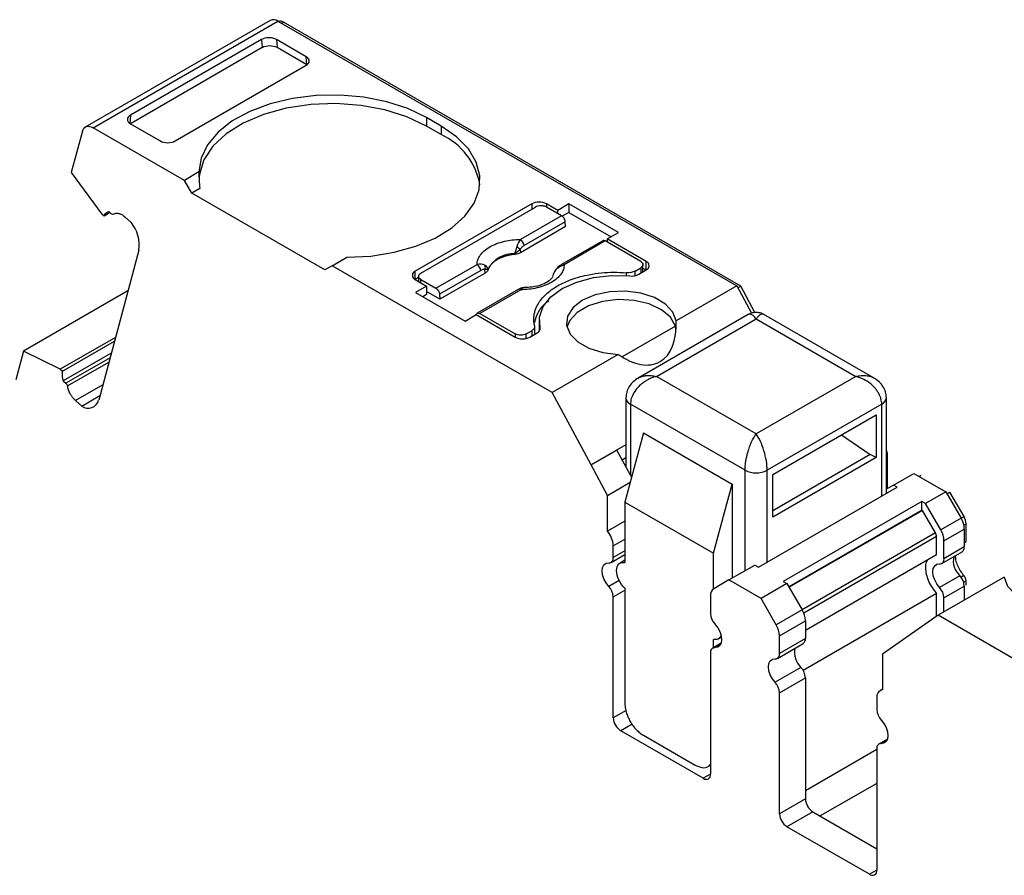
# Model space of a CAD drawing. Header units: millimetres. Extents: x 13 to 546, y 13 to 419.
# Tile 9 of 11: x 461 to 480, y 366 to 383. Entities that reach past the tile are written whole.
import ezdxf

# ---------------------------------------------------------------- set-up
doc = ezdxf.new("R2010")
doc.units = ezdxf.units.MM
doc.header["$LTSCALE"] = 2

msp = doc.modelspace()

# ---------------------------------------------------------------- linework, layer by layer
for p, q in [((465.476, 382.694), (461.941, 380.652)), ((462.091, 380.638), (465.626, 382.679)), ((465.626, 382.679), (474.408, 377.609)), ((465.697, 382.638), (465.733, 382.658)), ((474.483, 377.607), (465.733, 382.658)), ((465.315, 382.327), (462.806, 380.879)), ((465.315, 382.327), (465.327, 382.171)), ((466.17, 381.997), (465.598, 382.328)), ((465.598, 382.328), (465.611, 382.171)), ((465.327, 382.171), (462.805, 380.715)), ((466.182, 381.842), (465.611, 382.171)), ((466.182, 381.842), (466.17, 381.997)), ((463.66, 380.385), (466.17, 381.834)), ((462.806, 380.879), (462.794, 380.722)), ((468.751, 380.671), (468.468, 380.834)), ((468.468, 380.834), (468.468, 380.671)), ((463.837, 379.63), (462.091, 380.638)), ((462.805, 380.715), (463.377, 380.385)), ((468.751, 380.507), (468.468, 380.671)), ((468.751, 380.671), (468.751, 380.507)), ((461.886, 380.574), (461.673, 379.778)), ((461.673, 379.778), (462.259, 378.983)), ((464.115, 379.791), (463.837, 379.63)), ((463.978, 379.385), (463.837, 379.63)), ((464.13, 379.472), (463.978, 379.385)), ((466.524, 377.915), (463.978, 379.385)), ((470.483, 379.181), (468.256, 377.895)), ((468.362, 377.854), (470.554, 379.12)), ((470.483, 379.181), (470.483, 379.079)), ((470.982, 379.056), (470.766, 379.181)), ((470.766, 379.181), (470.766, 379.12)), ((471.055, 378.953), (470.766, 379.12)), ((471.194, 379.179), (470.982, 379.056)), ((472.142, 378.631), (471.194, 379.179)), ((471.194, 379.179), (471.194, 379.016)), ((462.3, 378.947), (462.259, 378.983)), ((462.416, 379.014), (462.3, 378.947)), ((462.439, 378.993), (462.389, 379.037)), ((462.817, 378.827), (462.696, 378.934)), ((471.055, 378.953), (470.268, 378.498)), ((470.982, 378.995), (470.982, 379.056)), ((471.194, 379.016), (471.068, 378.943)), ((471.194, 379.016), (472.001, 378.55)), ((471.132, 378.745), (470.267, 378.246)), ((471.125, 378.838), (470.338, 378.383)), ((471.132, 378.745), (471.125, 378.838)), ((471.93, 378.509), (472.142, 378.631)), ((471.842, 378.475), (471.055, 378.02)), ((471.892, 378.47), (471.105, 378.015)), ((472.569, 378.079), (471.892, 378.47)), ((472.675, 378.079), (471.93, 378.509)), ((471.93, 378.509), (471.93, 378.448)), ((462.965, 378.294), (462.197, 375.425)), ((466.665, 377.997), (466.943, 378.158)), ((470.16, 378.229), (470.161, 378.214)), ((470.264, 378.311), (470.267, 378.246)), ((466.665, 377.997), (466.524, 377.915)), ((470.872, 375.568), (466.665, 377.997)), ((468.651, 377.565), (469.438, 378.019)), ((472.613, 377.88), (472.613, 378.017)), ((472.675, 377.915), (472.675, 378.079)), ((468.256, 377.732), (468.256, 377.895)), ((468.318, 377.793), (468.318, 377.696)), ((469.508, 377.904), (468.721, 377.45)), ((469.593, 377.857), (468.728, 377.357)), ((469.593, 377.857), (469.587, 377.92)), ((469.648, 377.918), (469.647, 377.932)), ((472.294, 377.862), (472.294, 377.807)), ((472.463, 377.895), (472.569, 377.956)), ((472.463, 377.807), (472.463, 377.895)), ((472.534, 377.834), (472.675, 377.915)), ((472.569, 377.956), (472.569, 377.854)), ((472.613, 377.951), (472.675, 377.915)), ((468.318, 377.768), (468.256, 377.732)), ((468.256, 377.732), (468.472, 377.607)), ((468.472, 377.607), (468.26, 377.485)), ((468.362, 377.732), (468.651, 377.565)), ((468.362, 377.67), (468.362, 377.732)), ((468.472, 377.607), (468.472, 377.444)), ((474.408, 377.609), (473.247, 376.939)), ((474.408, 377.609), (474.689, 377.088)), ((474.427, 377.575), (474.483, 377.607)), ((474.756, 377.099), (474.483, 377.607)), ((462.757, 377.516), (460.759, 376.362)), ((468.26, 377.485), (469.208, 376.937)), ((468.472, 377.444), (468.401, 377.403)), ((468.728, 377.357), (468.472, 377.505)), ((468.721, 377.45), (468.728, 377.357)), ((470.225, 377.541), (469.438, 377.087)), ((470.275, 377.536), (469.488, 377.082)), ((469.208, 376.937), (469.42, 377.06)), ((469.42, 377.06), (470.165, 376.63)), ((469.488, 377.082), (470.165, 376.691)), ((474.628, 377.062), (472.519, 375.844)), ((477.037, 375.844), (474.928, 377.062)), ((470.542, 376.684), (470.542, 376.834)), ((470.627, 376.946), (470.627, 376.783)), ((473.234, 376.841), (472.213, 376.251)), ((472.869, 375.877), (474.778, 376.98)), ((474.778, 376.98), (476.687, 375.877)), ((470.165, 376.691), (470.165, 376.63)), ((470.377, 376.691), (470.483, 376.752)), ((470.377, 376.603), (470.377, 376.691)), ((470.448, 376.63), (470.59, 376.711)), ((470.483, 376.752), (470.483, 376.65)), ((470.627, 376.783), (470.629, 376.744)), ((470.646, 376.775), (470.646, 376.811)), ((462.518, 376.622), (461.463, 376.013)), ((461.504, 375.976), (462.498, 376.55)), ((460.759, 376.362), (460.612, 375.815)), ((461.463, 376.013), (460.759, 376.362)), ((462.437, 376.323), (461.52, 375.793)), ((472.14, 376.3), (470.872, 375.568)), ((462.414, 376.236), (461.57, 375.749)), ((461.6, 375.694), (462.391, 376.151)), ((461.463, 376.013), (461.504, 375.976)), ((461.52, 375.793), (461.57, 375.749)), ((462.275, 375.718), (461.753, 375.417)), ((474.778, 374.775), (472.869, 375.877)), ((476.687, 375.877), (474.778, 374.775)), ((471.62, 374.182), (470.872, 375.568)), ((461.753, 375.417), (461.874, 375.31)), ((461.874, 375.31), (462.219, 375.509)), ((472.286, 375.469), (472.286, 374.15)), ((474.566, 374.081), (472.374, 375.347)), ((472.374, 375.347), (472.374, 373.987)), ((477.182, 375.347), (474.99, 374.081)), ((477.182, 373.586), (477.182, 375.347)), ((477.27, 373.636), (477.27, 375.469)), ((475.096, 374.001), (477.076, 375.144)), ((477.076, 375.144), (477.076, 374.325)), ((472.62, 374.796), (472.267, 373.47)), ((472.62, 374.796), (474.317, 373.816)), ((476.414, 374.762), (476.963, 374.382)), ((472.286, 374.567), (471.62, 374.182)), ((471.62, 374.182), (472.115, 374.468)), ((472.374, 373.987), (472.115, 374.468)), ((477.27, 374.454), (477.287, 374.409)), ((477.287, 374.409), (477.287, 373.728)), ((472.215, 374.282), (472.286, 374.323)), ((476.963, 374.382), (475.096, 373.304)), ((477.076, 374.325), (475.096, 373.182)), ((477.076, 374.325), (476.963, 374.382)), ((471.934, 373.599), (471.62, 374.182)), ((474.566, 372.157), (474.566, 374.081)), ((474.99, 372.32), (474.99, 374.081)), ((477.406, 373.796), (477.795, 374.021)), ((477.795, 374.021), (478.408, 373.667)), ((471.934, 373.599), (472.368, 373.85)), ((472.374, 373.987), (472.394, 373.949)), ((475.096, 373.182), (475.096, 374.001)), ((477.895, 373.963), (477.93, 373.984)), ((473.964, 372.491), (474.317, 373.816)), ((474.317, 373.816), (474.317, 372.013)), ((474.825, 372.225), (477.477, 373.756)), ((477.406, 373.796), (477.27, 373.718)), ((477.477, 373.756), (477.406, 373.796)), ((478.408, 373.667), (478.019, 373.442)), ((478.408, 373.667), (478.699, 373.162)), ((478.429, 373.631), (478.485, 373.663)), ((478.756, 373.195), (478.485, 373.663)), ((471.934, 372.914), (471.934, 373.599)), ((472.267, 373.47), (473.964, 372.491)), ((472.267, 373.47), (472.267, 372.314)), ((477.948, 373.483), (475.297, 371.952)), ((477.948, 373.32), (477.948, 373.483)), ((478.019, 373.442), (477.948, 373.483)), ((478.311, 372.938), (478.019, 373.442)), ((477.948, 373.32), (475.403, 371.85)), ((477.961, 373.313), (475.409, 371.84)), ((477.961, 373.313), (477.948, 373.32)), ((478.211, 372.88), (477.961, 373.313)), ((472.267, 373.106), (471.934, 372.914)), ((478.699, 373.162), (478.311, 372.938)), ((478.699, 373.162), (478.756, 373.195)), ((478.211, 372.88), (475.659, 371.407)), ((478.373, 372.729), (478.762, 372.953)), ((478.752, 373.029), (478.797, 373.055)), ((478.762, 372.953), (478.762, 372.612)), ((478.797, 372.714), (478.797, 373.055)), ((472.044, 372.636), (472.267, 372.764)), ((478.231, 372.81), (475.69, 371.343)), ((478.231, 372.469), (478.231, 372.81)), ((478.373, 372.388), (478.373, 372.729)), ((478.762, 372.694), (478.797, 372.714)), ((472.044, 372.408), (472.044, 372.636)), ((472.267, 372.537), (472.044, 372.408)), ((478.331, 372.296), (478.72, 372.521)), ((478.762, 372.612), (478.373, 372.388)), ((478.762, 372.66), (478.776, 372.668)), ((472.003, 372.317), (472.267, 372.469)), ((472.267, 372.357), (472.174, 372.303)), ((473.964, 371.809), (473.964, 372.491)), ((475.721, 371.02), (478.231, 372.469)), ((474.259, 371.98), (474.754, 372.266)), ((474.754, 372.266), (474.825, 372.225)), ((472.158, 371.973), (471.959, 371.858)), ((474.259, 371.98), (473.968, 371.812)), ((474.873, 371.626), (474.259, 371.98)), ((475.297, 371.952), (475.367, 371.912)), ((479.527, 372.035), (478.26, 371.304)), ((478.677, 372.062), (478.288, 371.838)), ((478.755, 372.065), (478.7, 372.034)), ((478.749, 371.938), (478.797, 371.966)), ((478.797, 371.884), (478.797, 371.966)), ((472.044, 371.66), (472.267, 371.788)), ((472.267, 371.824), (472.267, 369.619)), ((475.367, 371.912), (474.873, 371.626)), ((475.367, 371.912), (475.659, 371.407)), ((478.373, 371.639), (478.762, 371.864)), ((478.762, 371.864), (478.762, 371.594)), ((472.044, 369.339), (472.044, 371.66)), ((473.906, 371.674), (473.906, 371.333)), ((475.164, 371.121), (474.873, 371.626)), ((478.231, 371.721), (475.68, 370.248)), ((478.231, 371.284), (478.231, 371.721)), ((478.373, 371.369), (478.373, 371.639)), ((475.659, 371.407), (475.164, 371.121)), ((475.226, 370.912), (475.721, 371.198)), ((475.721, 371.198), (475.721, 370.857)), ((478.26, 371.304), (477.198, 370.561)), ((482.467, 368.875), (478.26, 371.304)), ((473.964, 370.686), (473.964, 370.844)), ((474.057, 370.854), (474.114, 370.887)), ((475.226, 370.571), (475.226, 370.912)), ((475.721, 370.857), (475.226, 370.571)), ((474.108, 370.77), (473.947, 370.677)), ((473.991, 370.686), (474.1, 370.749)), ((475.185, 370.48), (475.68, 370.765)), ((473.906, 370.585), (473.906, 368.265)), ((477.198, 370.561), (477.198, 369.875)), ((475.636, 370.307), (475.141, 370.021)), ((475.226, 369.823), (475.721, 370.109)), ((475.721, 370.109), (475.721, 367.788)), ((477.198, 369.889), (477.15, 369.861)), ((475.226, 367.502), (475.226, 369.823)), ((477.088, 369.724), (477.088, 369.496)), ((472.289, 369.48), (472.044, 369.339)), ((472.406, 369.222), (472.186, 369.094)), ((473.764, 368.183), (472.186, 369.094)), ((472.62, 369.007), (473.61, 368.435)), ((477.29, 368.933), (477.129, 368.84)), ((475.721, 367.951), (477.088, 368.74)), ((477.088, 368.748), (477.088, 366.428)), ((477.173, 368.849), (477.282, 368.912)), ((473.86, 368.41), (473.906, 368.437)), ((473.906, 368.265), (473.764, 368.183)), ((477.088, 368.087), (476.004, 367.462)), ((475.721, 367.788), (475.226, 367.502)), ((475.862, 367.543), (475.367, 367.257)), ((475.862, 367.543), (477.088, 366.836)), ((476.946, 366.346), (475.367, 367.257)), ((477.088, 366.428), (476.946, 366.346))]:
    msp.add_line(p, q)
at = {"flags": 128}
for points in [[(468.468, 380.834), (468.113, 381.005), (467.711, 381.136), (467.274, 381.223), (466.818, 381.263), (466.356, 381.254), (465.904, 381.198), (465.478, 381.096), (465.09, 380.951), (464.754, 380.768), (464.481, 380.553), (464.279, 380.313), (464.156, 380.056), (464.115, 379.791)], [(468.468, 380.671), (468.096, 380.848), (467.673, 380.982), (467.214, 381.067), (466.735, 381.101), (466.254, 381.083), (465.787, 381.012), (465.352, 380.892), (464.964, 380.726), (464.636, 380.522), (464.382, 380.285), (464.209, 380.025), (464.124, 379.751), (464.117, 379.685)], [(461.886, 380.574), (461.898, 380.605), (461.915, 380.631), (461.936, 380.65), (461.962, 380.662), (461.991, 380.666), (462.023, 380.664), (462.056, 380.654), (462.091, 380.638)], [(466.943, 378.158), (467.404, 378.181), (467.849, 378.253), (468.264, 378.369), (468.637, 378.527), (468.954, 378.721), (469.205, 378.945), (469.382, 379.191), (469.479, 379.451), (469.493, 379.718), (469.424, 379.982), (469.273, 380.234), (469.047, 380.466), (468.751, 380.671)], [(470.646, 376.811), (470.632, 377.014), (470.701, 377.214), (470.849, 377.398), (471.067, 377.558), (471.344, 377.684), (471.664, 377.769), (472.009, 377.809), (472.361, 377.801)], [(473.247, 376.939), (473.187, 377.109), (473.046, 377.263), (472.836, 377.387), (472.573, 377.471), (472.279, 377.509), (471.979, 377.498), (471.697, 377.438), (471.456, 377.334), (471.276, 377.195), (471.171, 377.032), (471.151, 376.858), (471.217, 376.689), (471.364, 376.537), (471.579, 376.416), (471.845, 376.334), (472.14, 376.3)], [(473.234, 376.841), (473.141, 377.009), (472.967, 377.154), (472.729, 377.265), (472.445, 377.331), (472.141, 377.347), (471.841, 377.312), (471.572, 377.228), (471.355, 377.103), (471.211, 376.948), (471.158, 376.823)], [(479.527, 372.035), (479.587, 371.865), (479.727, 371.712), (479.938, 371.587), (480.201, 371.503), (480.494, 371.465), (480.794, 371.476), (481.077, 371.537), (481.318, 371.64), (481.498, 371.78), (481.602, 371.943), (481.622, 372.116), (481.556, 372.285), (481.41, 372.437), (481.195, 372.559), (480.929, 372.64), (480.634, 372.674)], [(471.959, 371.858), (471.907, 371.926), (471.867, 372.002), (471.841, 372.081), (471.832, 372.156), (471.841, 372.221), (471.867, 372.271), (471.907, 372.3), (471.959, 372.307)], [(478.288, 371.838), (478.236, 371.905), (478.195, 371.982), (478.169, 372.061), (478.161, 372.136), (478.169, 372.201), (478.195, 372.25), (478.236, 372.28), (478.288, 372.287)], [(473.991, 371.135), (474.043, 371.067), (474.083, 370.991), (474.109, 370.912), (474.118, 370.837), (474.109, 370.772), (474.083, 370.723), (474.043, 370.693), (473.991, 370.686)], [(475.141, 370.021), (475.089, 370.089), (475.049, 370.165), (475.023, 370.244), (475.014, 370.319), (475.023, 370.384), (475.049, 370.434), (475.089, 370.463), (475.141, 370.47)], [(477.173, 369.298), (477.225, 369.23), (477.265, 369.154), (477.291, 369.075), (477.3, 369), (477.291, 368.935), (477.265, 368.886), (477.225, 368.856), (477.173, 368.849)]]:
    msp.add_lwpolyline(points, dxfattribs=at)
for centre, radius, start, end in [((465.538, 382.554), 0.152, 54.6724, 114.0171), ((465.673, 382.575), 0.102, 54.3468, 109.6072), ((468.192, 379.307), 1.324, 10.4861, 65.0296), ((470.625, 378.908), 0.307, 62.6096, 117.3904), ((462.297, 378.395), 0.676, 351.3816, 39.7694), ((469.941, 377.928), 0.5, 49.8822, 58.7426), ((470.184, 378.368), 0.155, 5.689, 57.1992), ((470.149, 377.656), 0.573, 88.8448, 151.1498), ((469.354, 377.889), 0.155, 5.689, 57.1992), ((469.479, 377.967), 0.118, 336.668, 18.1749), ((471.075, 377.975), 0.0497, 54.016, 114.6959), ((472.644, 377.997), 0.0873, 290.7834, 69.2162), ((468.287, 377.813), 0.0873, 110.7835, 249.217), ((470.948, 377.917), 0.00686, 52.5203, 103.5057), ((472.394, 378.1), 0.301, 263.6694, 297.5974), ((470.245, 377.496), 0.0498, 54.0182, 114.6714), ((470.555, 376.796), 0.0919, 292.1146, 9.0938), ((470.307, 376.903), 0.307, 242.6097, 297.3902), ((461.997, 375.474), 0.205, 233.1455, 346.2755), ((472.429, 375.479), 0.144, 183.9894, 247.2677), ((477.123, 375.482), 0.148, 293.6952, 354.999), ((474.778, 374.491), 0.461, 242.6097, 297.3903), ((478.329, 372.938), 0.433, 1.9565, 31.1437), ((471.583, 372.614), 0.462, 2.6816, 40.481), ((477.94, 372.714), 0.433, 1.9565, 31.1437), ((478.663, 372.602), 0.0995, 305.3058, 6.0064), ((471.96, 372.393), 0.0853, 269.3919, 10.3656), ((478.289, 372.372), 0.0853, 269.3919, 10.3655), ((478.946, 372.351), 0.395, 168.7921, 226.9559), ((478.451, 371.848), 0.311, 2.8262, 43.4312), ((471.733, 371.644), 0.311, 2.8261, 43.4315), ((474.056, 371.689), 0.151, 125.6981, 185.6203), ((478.062, 371.624), 0.311, 2.8262, 43.4312), ((475.288, 371.183), 0.433, 1.9565, 31.1437), ((474.217, 371.349), 0.311, 182.8263, 223.4311), ((474.793, 370.897), 0.433, 1.9565, 31.1438), ((475.622, 370.847), 0.0995, 305.3054, 6.0068), ((473.99, 370.6), 0.0853, 89.3919, 190.3654), ((475.906, 370.596), 0.395, 168.7921, 226.9559), ((475.142, 370.556), 0.0853, 269.3919, 10.3655), ((475.41, 370.093), 0.311, 2.8262, 43.4312), ((474.915, 369.807), 0.311, 2.8262, 43.4312), ((477.217, 369.746), 0.131, 98.3858, 189.5016), ((477.399, 369.512), 0.311, 182.8262, 223.4313), ((472.351, 369.353), 0.307, 182.6055, 237.3944), ((477.172, 368.763), 0.0853, 89.3919, 190.3654), ((473.82, 368.251), 0.0873, 230.7966, 9.2141), ((476.028, 367.802), 0.307, 182.6054, 237.3945), ((475.533, 367.516), 0.307, 182.6055, 237.3944), ((477.002, 366.414), 0.0873, 230.7967, 9.2139)]:
    msp.add_arc(centre, radius, start, end)
for centre, major_axis, ratio, start_param, end_param in [((465.456, 382.246), (0.2, 0.001), 0.577279, 0.781586, 2.352383), ((465.469, 382.089), (0.2, 0.001), 0.577279, 0.781587, 2.352383), ((466.028, 381.916), (0.2, 0.001), 0.577279, 5.493975, 7.06477), ((462.947, 380.797), (0.2, 0.001), 0.577279, 2.352383, 3.923179), ((463.519, 380.467), (0.2, 0.001), 0.577279, 3.923179, 5.493975), ((466.665, 378.323), (-1.803, 3.123), 0.577335, 0.787087, 0.892479), ((472.198, 377.537), (-0.725, 1.386), 0.547657, 2.323184, 4.005348), ((472.198, 377.294), (-0.725, 1.386), 0.547657, 4.045175, 4.11376)]:
    msp.add_ellipse(centre, major_axis=major_axis, ratio=ratio, start_param=start_param, end_param=end_param)
for points, knots in [([(470.766, 379.12), (470.756, 379.125), (470.737, 379.135), (470.7, 379.143), (470.654, 379.146), (470.6, 379.141), (470.57, 379.127), (470.554, 379.12)], [0, 0, 0, 0, 0.168224, 0.331133, 0.500763, 0.749586, 1, 1, 1, 1]), ([(462.3, 378.947), (462.307, 378.96), (462.322, 378.987), (462.352, 379.017), (462.377, 379.031), (462.389, 379.037)], [0, 0, 0, 0, 0.334506, 0.665494, 1, 1, 1, 1]), ([(462.482, 378.983), (462.491, 378.989), (462.509, 379), (462.542, 379.005), (462.585, 379), (462.638, 378.981), (462.676, 378.95), (462.696, 378.934)], [0, 0, 0, 0, 0.1671016, 0.3319461, 0.5003862, 0.7494426, 1, 1, 1, 1]), ([(471.125, 378.838), (471.124, 378.859), (471.116, 378.883), (471.09, 378.925), (471.072, 378.943), (471.055, 378.953)], [0, 0, 0, 0, 0.5, 0.5, 1, 1, 1, 1]), ([(469.438, 378.019), (469.439, 378.035), (469.44, 378.065), (469.452, 378.109), (469.47, 378.153), (469.506, 378.212), (469.57, 378.284), (469.678, 378.36), (469.81, 378.422), (469.957, 378.466), (470.111, 378.493), (470.216, 378.497), (470.268, 378.498)], [0, 0, 0, 0, 0.06027, 0.120056, 0.179893, 0.240314, 0.370015, 0.500128, 0.629829, 0.759943, 0.879871, 1, 1, 1, 1]), ([(470.16, 378.229), (470.165, 378.241), (470.174, 378.264), (470.185, 378.298), (470.194, 378.329), (470.199, 378.347), (470.201, 378.356)], [0, 0, 0, 0, 0.306881, 0.575882, 0.806979, 1, 1, 1, 1]), ([(470.338, 378.383), (470.324, 378.374), (470.297, 378.356), (470.274, 378.325), (470.264, 378.311)], [0, 0, 0, 0, 0.521485, 1, 1, 1, 1]), ([(471.892, 378.47), (471.883, 378.474), (471.866, 378.481), (471.848, 378.481), (471.843, 378.475), (471.842, 378.474)], [0, 0, 0, 0, 0.472475, 0.94495, 1, 1, 1, 1]), ([(470.161, 378.214), (470.135, 378.211), (470.085, 378.204), (470.013, 378.189), (469.945, 378.168), (469.881, 378.143), (469.818, 378.111), (469.758, 378.07), (469.707, 378.022), (469.669, 377.971), (469.655, 377.936), (469.648, 377.918)], [0, 0, 0, 0, 0.101069, 0.200103, 0.298615, 0.398141, 0.500173, 0.626627, 0.756016, 0.877292, 1, 1, 1, 1]), ([(470.264, 378.311), (470.252, 378.299), (470.222, 378.268), (470.184, 378.244), (470.16, 378.229)], [0, 0, 0, 0, 0.389276, 1, 1, 1, 1]), ([(470.267, 378.246), (470.257, 378.24), (470.237, 378.23), (470.2, 378.219), (470.174, 378.215), (470.161, 378.214)], [0, 0, 0, 0, 0.335719, 0.664281, 1, 1, 1, 1]), ([(471.105, 378.015), (471.104, 378), (471.102, 377.97), (471.091, 377.926), (471.072, 377.882), (471.037, 377.823), (470.972, 377.751), (470.865, 377.675), (470.733, 377.613), (470.586, 377.569), (470.431, 377.542), (470.327, 377.538), (470.275, 377.536)], [0, 0, 0, 0, 0.06027, 0.120056, 0.179893, 0.240314, 0.370015, 0.500128, 0.629829, 0.759943, 0.879871, 1, 1, 1, 1]), ([(471.055, 378.02), (471.033, 378.006), (470.994, 377.981), (470.961, 377.941), (470.946, 377.924)], [0, 0, 0, 0, 0.553024, 1, 1, 1, 1]), ([(472.569, 378.079), (472.597, 378.063), (472.613, 378.04), (472.613, 377.995), (472.597, 377.972), (472.569, 377.956)], [0, 0, 0, 0, 0.5, 0.5, 1, 1, 1, 1]), ([(468.362, 377.732), (468.334, 377.748), (468.318, 377.77), (468.318, 377.816), (468.334, 377.838), (468.362, 377.854)], [0, 0, 0, 0, 0.5, 0.5, 1, 1, 1, 1]), ([(469.587, 377.92), (469.579, 377.922), (469.564, 377.925), (469.537, 377.919), (469.518, 377.909), (469.508, 377.904)], [0, 0, 0, 0, 0.317222, 0.645084, 1, 1, 1, 1]), ([(469.647, 377.932), (469.643, 377.931), (469.637, 377.928), (469.62, 377.924), (469.604, 377.922), (469.592, 377.921), (469.587, 377.92)], [0, 0, 0, 0, 0.332097, 0.61117, 0.833934, 1, 1, 1, 1]), ([(469.648, 377.918), (469.645, 377.91), (469.639, 377.895), (469.62, 377.874), (469.602, 377.862), (469.593, 377.857)], [0, 0, 0, 0, 0.3357194, 0.6642806, 1, 1, 1, 1]), ([(470.89, 377.788), (470.869, 377.759), (470.827, 377.701), (470.686, 377.631), (470.518, 377.585), (470.39, 377.58), (470.336, 377.577)], [0, 0, 0, 0, 0.261846, 0.528245, 0.802184, 1, 1, 1, 1]), ([(470.54, 376.85), (470.535, 376.873), (470.525, 376.919), (470.523, 376.988), (470.529, 377.057), (470.544, 377.125), (470.569, 377.193), (470.625, 377.304), (470.743, 377.452), (470.969, 377.615), (471.251, 377.745), (471.544, 377.823), (471.815, 377.862), (472.055, 377.876), (472.214, 377.867), (472.294, 377.862)], [0, 0, 0, 0, 0.042112, 0.083729, 0.125101, 0.166484, 0.208132, 0.250294, 0.375098, 0.50009, 0.624895, 0.749887, 0.833557, 0.916248, 1, 1, 1, 1]), ([(468.651, 377.565), (468.668, 377.555), (468.686, 377.537), (468.712, 377.495), (468.72, 377.471), (468.721, 377.45)], [0, 0, 0, 0, 0.5, 0.5, 1, 1, 1, 1]), ([(470.328, 377.575), (470.311, 377.573), (470.278, 377.568), (470.242, 377.55), (470.225, 377.541)], [0, 0, 0, 0, 0.512278, 1, 1, 1, 1]), ([(470.327, 377.574), (470.323, 377.573), (470.308, 377.571), (470.288, 377.55), (470.275, 377.536)], [0, 0, 0, 0, 0.317882, 1, 1, 1, 1]), ([(470.342, 377.57), (470.338, 377.573), (470.334, 377.576), (470.328, 377.574), (470.327, 377.574)], [0, 0, 0, 0, 0.826719, 1, 1, 1, 1]), ([(470.811, 377.324), (470.792, 377.311), (470.697, 377.244), (470.593, 377.103), (470.555, 376.974), (470.537, 376.912)], [0, 0, 0, 0, 0.11484, 0.578088, 1, 1, 1, 1]), ([(469.417, 377.048), (469.419, 377.067), (469.427, 377.082), (469.453, 377.094), (469.47, 377.092), (469.488, 377.082)], [0, 0, 0, 0, 0.5, 0.5, 1, 1, 1, 1]), ([(474.928, 377.062), (474.905, 377.073), (474.857, 377.096), (474.778, 377.105), (474.699, 377.096), (474.651, 377.073), (474.628, 377.062)], [0, 0, 0, 0, 0.245668, 0.5, 0.754332, 1, 1, 1, 1]), ([(474.778, 376.98), (474.768, 376.992), (474.748, 377.017), (474.72, 377.042), (474.696, 377.059), (474.674, 377.068), (474.656, 377.07), (474.641, 377.068), (474.632, 377.064), (474.628, 377.062)], [0, 0, 0, 0, 0.183963, 0.354195, 0.510707, 0.653517, 0.782645, 0.898124, 1, 1, 1, 1]), ([(474.928, 377.062), (474.922, 377.065), (474.909, 377.071), (474.885, 377.069), (474.855, 377.057), (474.819, 377.029), (474.792, 376.997), (474.778, 376.98)], [0, 0, 0, 0, 0.14642, 0.319554, 0.519497, 0.746303, 1, 1, 1, 1]), ([(470.483, 376.752), (470.494, 376.759), (470.514, 376.772), (470.533, 376.797), (470.544, 376.823), (470.541, 376.841), (470.54, 376.85)], [0, 0, 0, 0, 0.2492334, 0.4999587, 0.7492415, 1, 1, 1, 1]), ([(470.377, 376.691), (470.35, 376.675), (470.311, 376.665), (470.232, 376.665), (470.193, 376.675), (470.165, 376.691)], [0, 0, 0, 0, 0.5, 0.5, 1, 1, 1, 1]), ([(461.52, 375.793), (461.515, 375.815), (461.506, 375.858), (461.501, 375.92), (461.503, 375.957), (461.504, 375.976)], [0, 0, 0, 0, 0.334506, 0.665494, 1, 1, 1, 1]), ([(472.519, 375.844), (472.533, 375.852), (472.564, 375.868), (472.621, 375.886), (472.691, 375.896), (472.775, 375.896), (472.836, 375.884), (472.869, 375.877)], [0, 0, 0, 0, 0.1464185, 0.319552, 0.5194952, 0.7463015, 1, 1, 1, 1]), ([(476.687, 375.877), (476.711, 375.882), (476.756, 375.892), (476.82, 375.897), (476.877, 375.894), (476.927, 375.887), (476.97, 375.875), (477.007, 375.861), (477.027, 375.85), (477.037, 375.844)], [0, 0, 0, 0, 0.183963, 0.354196, 0.510709, 0.653519, 0.782647, 0.898125, 1, 1, 1, 1]), ([(472.519, 375.844), (472.487, 375.823), (472.423, 375.781), (472.346, 375.689), (472.296, 375.583), (472.289, 375.506), (472.286, 375.469)], [0, 0, 0, 0, 0.252722, 0.507857, 0.762104, 1, 1, 1, 1]), ([(472.869, 375.877), (472.845, 375.871), (472.8, 375.858), (472.736, 375.83), (472.679, 375.799), (472.629, 375.767), (472.586, 375.734), (472.55, 375.703), (472.496, 375.649), (472.435, 375.567), (472.383, 375.454), (472.377, 375.382), (472.374, 375.347)], [0, 0, 0, 0, 0.094276, 0.181514, 0.26172, 0.334903, 0.401073, 0.460247, 0.512449, 0.683273, 0.845331, 1, 1, 1, 1]), ([(477.182, 375.347), (477.181, 375.364), (477.18, 375.399), (477.167, 375.453), (477.147, 375.508), (477.119, 375.564), (477.082, 375.619), (477.03, 375.681), (476.952, 375.752), (476.834, 375.83), (476.739, 375.86), (476.687, 375.877)], [0, 0, 0, 0, 0.076669, 0.155009, 0.235212, 0.317454, 0.401902, 0.488708, 0.621149, 0.791559, 1, 1, 1, 1]), ([(477.27, 375.469), (477.267, 375.506), (477.26, 375.583), (477.21, 375.689), (477.133, 375.781), (477.069, 375.823), (477.037, 375.844)], [0, 0, 0, 0, 0.237895, 0.492143, 0.747278, 1, 1, 1, 1]), ([(461.753, 375.417), (461.741, 375.429), (461.716, 375.452), (461.682, 375.496), (461.648, 375.551), (461.616, 375.619), (461.606, 375.669), (461.6, 375.694)], [0, 0, 0, 0, 0.1671016, 0.3319461, 0.5003862, 0.7494426, 1, 1, 1, 1]), ([(474.566, 374.081), (474.566, 374.099), (474.567, 374.134), (474.572, 374.192), (474.581, 374.254), (474.593, 374.32), (474.609, 374.387), (474.631, 374.466), (474.664, 374.563), (474.714, 374.68), (474.755, 374.741), (474.778, 374.775)], [0, 0, 0, 0, 0.076669, 0.155009, 0.235212, 0.317454, 0.401902, 0.488708, 0.621149, 0.791559, 1, 1, 1, 1]), ([(474.99, 374.081), (474.99, 374.188), (474.967, 374.325), (474.889, 374.582), (474.834, 374.7), (474.778, 374.775)], [0, 0, 0, 0, 0.5, 0.5, 1, 1, 1, 1]), ([(472.267, 371.824), (472.222, 371.865), (472.181, 371.922), (472.125, 372.042), (472.109, 372.105), (472.109, 372.214), (472.125, 372.26), (472.181, 372.315), (472.222, 372.324), (472.267, 372.314)], [0, 0, 0, 0, 0.25, 0.25, 0.5, 0.5, 0.75, 0.75, 1, 1, 1, 1]), ([(478.056, 372.368), (478.048, 372.355), (478.024, 372.315), (478.015, 372.22), (478.029, 372.094), (478.073, 371.96), (478.141, 371.83), (478.201, 371.757), (478.231, 371.721)], [0, 0, 0, 0, 0.093689, 0.274951, 0.456213, 0.637476, 0.818738, 1, 1, 1, 1]), ([(478.587, 372.444), (478.589, 372.417), (478.593, 372.357), (478.628, 372.256), (478.682, 372.152), (478.73, 372.094), (478.755, 372.065)], [0, 0, 0, 0, 0.2131638, 0.4754426, 0.7377213, 1, 1, 1, 1]), ([(474.106, 370.917), (474.098, 370.9), (474.08, 370.864), (474.029, 370.837), (473.986, 370.842), (473.964, 370.844)], [0, 0, 0, 0, 0.303143, 0.651571, 1, 1, 1, 1]), ([(472.267, 369.619), (472.267, 369.601), (472.269, 369.565), (472.278, 369.507), (472.295, 369.438), (472.324, 369.358), (472.368, 369.27), (472.422, 369.188), (472.484, 369.115), (472.551, 369.051), (472.597, 369.021), (472.62, 369.007)], [0, 0, 0, 0, 0.082958, 0.165864, 0.250136, 0.37367, 0.500082, 0.623614, 0.750025, 0.874287, 1, 1, 1, 1]), ([(473.61, 368.435), (473.656, 368.415), (473.748, 368.375), (473.855, 368.391), (473.892, 368.443), (473.906, 368.463)], [0, 0, 0, 0, 0.385661, 0.771322, 1, 1, 1, 1])]:
    msp.add_open_spline(points, degree=3, knots=knots)
for points in [[(462.482, 378.983), (462.471, 378.976), (462.454, 378.979), (462.439, 378.993)], [(470.268, 378.498), (470.241, 378.468), (470.217, 378.419), (470.201, 378.356)], [(469.591, 378.003), (469.547, 378.032), (469.491, 378.035), (469.438, 378.019)], [(469.647, 377.932), (469.641, 377.957), (469.622, 377.982), (469.591, 378.003)], [(470.952, 377.922), (470.995, 377.969), (471.051, 378), (471.105, 378.015)], [(470.896, 377.804), (470.902, 377.847), (470.92, 377.888), (470.952, 377.922)], [(472.463, 377.895), (472.42, 377.87), (472.355, 377.857), (472.294, 377.862)], [(461.57, 375.749), (461.585, 375.736), (461.597, 375.713), (461.6, 375.694)], [(478.797, 373.055), (478.797, 373.098), (478.782, 373.149), (478.756, 373.195)], [(478.231, 372.81), (478.231, 372.832), (478.224, 372.857), (478.211, 372.88)], [(478.797, 371.966), (478.797, 371.997), (478.78, 372.038), (478.755, 372.065)]]:
    msp.add_open_spline(points, degree=3)

doc.saveas('drawing.dxf')
